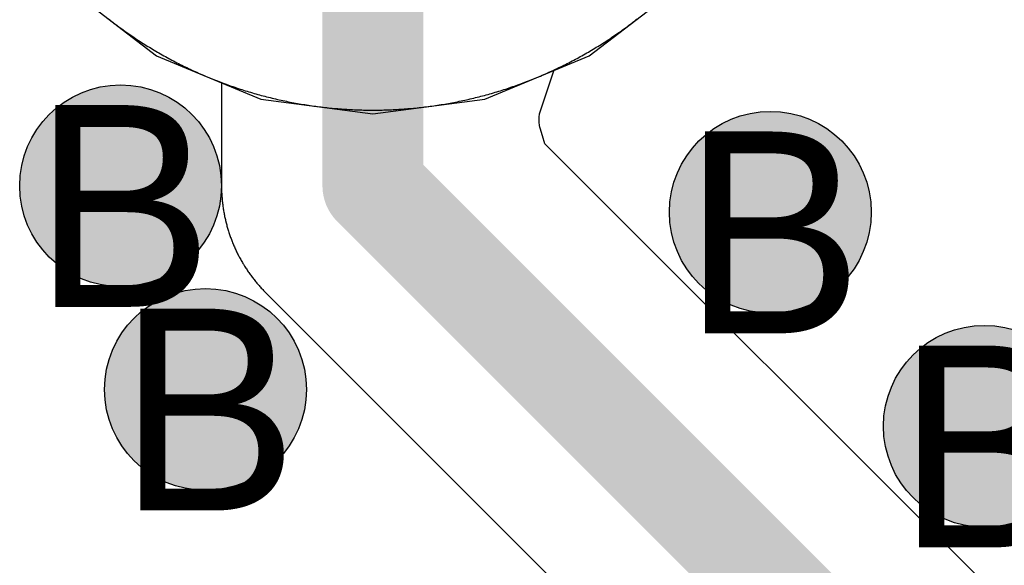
# Model space of a CAD drawing. Header units: millimetres. Extents: x -1.5 to 11.1, y -3 to 5.
# Tile 203 of 256: x 0.815 to 0.9126, y 2.8124 to 2.8665. Entities that reach past the tile are written whole.
import ezdxf

# ---------------------------------------------------------------- set-up
doc = ezdxf.new("R2010")
doc.units = ezdxf.units.MM
doc.header["$MEASUREMENT"] = 0
for name, color, linetype, true_color in [('BottomLayer', 5, 'Continuous', 0x0000ff), ('DrillDrawing', 1, 'Continuous', 0xff0000), ('Metal_2', 7, 'Continuous', 0x7f0000), ('Metal_3', 7, 'Continuous', 0x3f7f00), ('TopLayer', 1, 'Continuous', 0xff0000)]:
    doc.layers.add(name, color=color, linetype=linetype, true_color=true_color)
doc.styles.add('textstyle567', font='txt')
doc.styles.add('textstyle596', font='txt')
doc.styles.add('textstyle597', font='txt')
doc.styles.add('textstyle614', font='txt')

msp = doc.modelspace()

# ---------------------------------------------------------------- hatches: boundary and pattern name
at = {"layer": 'BottomLayer', "true_color": 0x0000ff}
h = msp.add_hatch(color=5, dxfattribs=at)
edge = h.paths.add_edge_path(flags=0)
edge.add_arc((0.825, 2.85), 0.01, 0, 360)
h = msp.add_hatch(color=5, dxfattribs=at)
edge = h.paths.add_edge_path(flags=0)
edge.add_arc((0.889393, 2.847376), 0.01, 0, 360)
h = msp.add_hatch(color=5, dxfattribs=at)
edge = h.paths.add_edge_path(flags=0)
edge.add_arc((0.833411, 2.82982), 0.01, 0, 360)
h = msp.add_hatch(color=5, dxfattribs=at)
edge = h.paths.add_edge_path(flags=0)
edge.add_arc((0.910606, 2.826163), 0.01, 0, 360)
at = {"layer": 'Metal_2', "true_color": 0x7f0000}
h = msp.add_hatch(color=16, dxfattribs=at)
edge = h.paths.add_edge_path(flags=0)
edge.add_arc((0.825, 2.85), 0.01, 0, 360)
h = msp.add_hatch(color=16, dxfattribs=at)
edge = h.paths.add_edge_path(flags=0)
edge.add_arc((0.889393, 2.847376), 0.01, 0, 360)
h = msp.add_hatch(color=16, dxfattribs=at)
edge = h.paths.add_edge_path(flags=0)
edge.add_arc((0.833411, 2.82982), 0.01, 0, 360)
h = msp.add_hatch(color=16, dxfattribs=at)
edge = h.paths.add_edge_path(flags=0)
edge.add_arc((0.910606, 2.826163), 0.01, 0, 360)
at = {"layer": 'Metal_3', "true_color": 0x3f7f00}
h = msp.add_hatch(color=76, dxfattribs=at)
edge = h.paths.add_edge_path(flags=0)
edge.add_arc((0.825, 2.85), 0.01, 0, 360)
h = msp.add_hatch(color=76, dxfattribs=at)
edge = h.paths.add_edge_path(flags=0)
edge.add_arc((0.889393, 2.847376), 0.01, 0, 360)
h = msp.add_hatch(color=76, dxfattribs=at)
edge = h.paths.add_edge_path(flags=0)
edge.add_arc((0.833411, 2.82982), 0.01, 0, 360)
h = msp.add_hatch(color=76, dxfattribs=at)
edge = h.paths.add_edge_path(flags=0)
edge.add_arc((0.910606, 2.826163), 0.01, 0, 360)
at = {"layer": 'TopLayer', "true_color": 0xff0000}
h = msp.add_hatch(color=1, dxfattribs=at)
edge = h.paths.add_edge_path(flags=0)
edge.add_arc((0.825, 2.85), 0.01, 0, 360)
h = msp.add_hatch(color=1, dxfattribs=at)
edge = h.paths.add_edge_path(flags=0)
edge.add_arc((0.889393, 2.847376), 0.01, 0, 360)
h = msp.add_hatch(color=1, dxfattribs=at)
edge = h.paths.add_edge_path(flags=0)
edge.add_arc((0.833411, 2.82982), 0.01, 0, 360)
h = msp.add_hatch(color=1, dxfattribs=at)
edge = h.paths.add_edge_path(flags=0)
edge.add_arc((0.910606, 2.826163), 0.01, 0, 360)

# ---------------------------------------------------------------- linework, layer by layer
at = {"layer": 'BottomLayer'}
for p, q in [((0.819689, 2.869689), (0.828567, 2.862876)), ((0.871433, 2.862876), (0.880311, 2.869689)), ((0.828567, 2.862876), (0.838905, 2.858594)), ((0.861095, 2.858594), (0.871433, 2.862876)), ((0.838905, 2.858594), (0.85, 2.857133)), ((0.85, 2.857133), (0.861095, 2.858594))]:
    msp.add_line(p, q, dxfattribs=at)
at = {"layer": 'BottomLayer', "color": 5, "true_color": 0x0000ff}
for centre in [(0.825, 2.85), (0.889393, 2.847376), (0.833411, 2.82982), (0.910606, 2.826163)]:
    msp.add_circle(centre, 0.01, dxfattribs=at)
at = {"layer": 'Metal_2'}
for p, q in [((0.823789, 2.866545), (0.823934, 2.866432)), ((0.823934, 2.866432), (0.824079, 2.86632)), ((0.824079, 2.86632), (0.824225, 2.866208)), ((0.824225, 2.866208), (0.824371, 2.866097)), ((0.824371, 2.866097), (0.824517, 2.865987)), ((0.875483, 2.865987), (0.875629, 2.866097)), ((0.875629, 2.866097), (0.875775, 2.866208)), ((0.875775, 2.866208), (0.875921, 2.86632)), ((0.875921, 2.86632), (0.876066, 2.866432)), ((0.876066, 2.866432), (0.876211, 2.866545)), ((0.824517, 2.865987), (0.824664, 2.865877)), ((0.824664, 2.865877), (0.824812, 2.865768)), ((0.824812, 2.865768), (0.82496, 2.86566)), ((0.82496, 2.86566), (0.825108, 2.865552)), ((0.825108, 2.865552), (0.825257, 2.865445)), ((0.825257, 2.865445), (0.825406, 2.865339)), ((0.825406, 2.865339), (0.825556, 2.865233)), ((0.825556, 2.865233), (0.825707, 2.865128)), ((0.825707, 2.865128), (0.825857, 2.865023)), ((0.874143, 2.865023), (0.874293, 2.865128)), ((0.874293, 2.865128), (0.874444, 2.865233)), ((0.874444, 2.865233), (0.874594, 2.865339)), ((0.874594, 2.865339), (0.874743, 2.865445)), ((0.874743, 2.865445), (0.874892, 2.865552)), ((0.874892, 2.865552), (0.87504, 2.86566)), ((0.87504, 2.86566), (0.875188, 2.865768)), ((0.875188, 2.865768), (0.875336, 2.865877)), ((0.875336, 2.865877), (0.875483, 2.865987)), ((0.825857, 2.865023), (0.826008, 2.864919)), ((0.826008, 2.864919), (0.82616, 2.864816)), ((0.82616, 2.864816), (0.826312, 2.864714)), ((0.826312, 2.864714), (0.826465, 2.864612)), ((0.826465, 2.864612), (0.826617, 2.86451)), ((0.826617, 2.86451), (0.826771, 2.86441)), ((0.826771, 2.86441), (0.826925, 2.86431)), ((0.826925, 2.86431), (0.827079, 2.864211)), ((0.827079, 2.864211), (0.827233, 2.864112)), ((0.872767, 2.864112), (0.872921, 2.864211)), ((0.872921, 2.864211), (0.873075, 2.86431)), ((0.873075, 2.86431), (0.873229, 2.86441)), ((0.873229, 2.86441), (0.873383, 2.86451)), ((0.873383, 2.86451), (0.873536, 2.864612)), ((0.873536, 2.864612), (0.873688, 2.864714)), ((0.873688, 2.864714), (0.87384, 2.864816)), ((0.87384, 2.864816), (0.873992, 2.864919)), ((0.873992, 2.864919), (0.874143, 2.865023)), ((0.827233, 2.864112), (0.827389, 2.864014)), ((0.827389, 2.864014), (0.827544, 2.863917)), ((0.827544, 2.863917), (0.8277, 2.86382)), ((0.8277, 2.86382), (0.827856, 2.863724)), ((0.827856, 2.863724), (0.828013, 2.863629)), ((0.828013, 2.863629), (0.82817, 2.863535)), ((0.82817, 2.863535), (0.828328, 2.863441)), ((0.828328, 2.863441), (0.828486, 2.863348)), ((0.828486, 2.863348), (0.828644, 2.863255)), ((0.828644, 2.863255), (0.828803, 2.863163)), ((0.828803, 2.863163), (0.828962, 2.863072)), ((0.871038, 2.863072), (0.871197, 2.863163)), ((0.871197, 2.863163), (0.871356, 2.863255)), ((0.871356, 2.863255), (0.871514, 2.863348)), ((0.871514, 2.863348), (0.871672, 2.863441)), ((0.871672, 2.863441), (0.87183, 2.863535)), ((0.87183, 2.863535), (0.871987, 2.863629)), ((0.871987, 2.863629), (0.872144, 2.863724)), ((0.872144, 2.863724), (0.8723, 2.86382)), ((0.8723, 2.86382), (0.872456, 2.863917)), ((0.872456, 2.863917), (0.872611, 2.864014)), ((0.872611, 2.864014), (0.872767, 2.864112)), ((0.828962, 2.863072), (0.829122, 2.862982)), ((0.829122, 2.862982), (0.829282, 2.862892)), ((0.829282, 2.862892), (0.829442, 2.862803)), ((0.829442, 2.862803), (0.829603, 2.862715)), ((0.829603, 2.862715), (0.829764, 2.862627)), ((0.829764, 2.862627), (0.829925, 2.86254)), ((0.829925, 2.86254), (0.830087, 2.862454)), ((0.830087, 2.862454), (0.830249, 2.862368)), ((0.830249, 2.862368), (0.830412, 2.862283)), ((0.830412, 2.862283), (0.830575, 2.862199)), ((0.830575, 2.862199), (0.830738, 2.862115)), ((0.869262, 2.862115), (0.869425, 2.862199)), ((0.869425, 2.862199), (0.869588, 2.862283)), ((0.869588, 2.862283), (0.869751, 2.862368)), ((0.869751, 2.862368), (0.869913, 2.862454)), ((0.869913, 2.862454), (0.870075, 2.86254)), ((0.870075, 2.86254), (0.870236, 2.862627)), ((0.870236, 2.862627), (0.870397, 2.862715)), ((0.870397, 2.862715), (0.870558, 2.862803)), ((0.870558, 2.862803), (0.870718, 2.862892)), ((0.870718, 2.862892), (0.870878, 2.862982)), ((0.870878, 2.862982), (0.871038, 2.863072)), ((0.830738, 2.862115), (0.830902, 2.862033)), ((0.830902, 2.862033), (0.831066, 2.861951)), ((0.831066, 2.861951), (0.83123, 2.861869)), ((0.83123, 2.861869), (0.831395, 2.861789)), ((0.831395, 2.861789), (0.83156, 2.861709)), ((0.83156, 2.861709), (0.831725, 2.861629)), ((0.831725, 2.861629), (0.831891, 2.861551)), ((0.831891, 2.861551), (0.832057, 2.861473)), ((0.832057, 2.861473), (0.832224, 2.861396)), ((0.832224, 2.861396), (0.83239, 2.86132)), ((0.83239, 2.86132), (0.832557, 2.861244)), ((0.832557, 2.861244), (0.832725, 2.861169)), ((0.867275, 2.861169), (0.867443, 2.861244)), ((0.867443, 2.861244), (0.86761, 2.86132)), ((0.86761, 2.86132), (0.867776, 2.861396)), ((0.867776, 2.861396), (0.867943, 2.861473)), ((0.867943, 2.861473), (0.868109, 2.861551)), ((0.868109, 2.861551), (0.868275, 2.861629)), ((0.868275, 2.861629), (0.86844, 2.861709)), ((0.86844, 2.861709), (0.868605, 2.861789)), ((0.868605, 2.861789), (0.86877, 2.861869)), ((0.86877, 2.861869), (0.868934, 2.861951)), ((0.868934, 2.861951), (0.869098, 2.862033)), ((0.869098, 2.862033), (0.869262, 2.862115)), ((0.832725, 2.861169), (0.832893, 2.861095)), ((0.832893, 2.861095), (0.833061, 2.861022)), ((0.833061, 2.861022), (0.833229, 2.860949)), ((0.833229, 2.860949), (0.833398, 2.860877)), ((0.833398, 2.860877), (0.833567, 2.860806)), ((0.833567, 2.860806), (0.833736, 2.860735)), ((0.833736, 2.860735), (0.833905, 2.860665)), ((0.833905, 2.860665), (0.834075, 2.860596)), ((0.834075, 2.860596), (0.834246, 2.860528)), ((0.834246, 2.860528), (0.834416, 2.86046)), ((0.834416, 2.86046), (0.834587, 2.860393)), ((0.834587, 2.860393), (0.834758, 2.860327)), ((0.834758, 2.860327), (0.834929, 2.860262)), ((0.834929, 2.860262), (0.835101, 2.860197)), ((0.864899, 2.860197), (0.865071, 2.860262)), ((0.865071, 2.860262), (0.865242, 2.860327)), ((0.865242, 2.860327), (0.865413, 2.860393)), ((0.865413, 2.860393), (0.865584, 2.86046)), ((0.865584, 2.86046), (0.865754, 2.860528)), ((0.865754, 2.860528), (0.865925, 2.860596)), ((0.865925, 2.860596), (0.866094, 2.860665)), ((0.866094, 2.860665), (0.866264, 2.860735)), ((0.866264, 2.860735), (0.866433, 2.860806)), ((0.866433, 2.860806), (0.866602, 2.860877)), ((0.866602, 2.860877), (0.866771, 2.860949)), ((0.866771, 2.860949), (0.866939, 2.861022)), ((0.866939, 2.861022), (0.867107, 2.861095)), ((0.867107, 2.861095), (0.867275, 2.861169)), ((0.835101, 2.860197), (0.835273, 2.860133)), ((0.835273, 2.860133), (0.835445, 2.86007)), ((0.835445, 2.86007), (0.835617, 2.860008)), ((0.835617, 2.860008), (0.83579, 2.859946)), ((0.83579, 2.859946), (0.835963, 2.859885)), ((0.835963, 2.859885), (0.836136, 2.859825)), ((0.836136, 2.859825), (0.83631, 2.859765)), ((0.83631, 2.859765), (0.836484, 2.859707)), ((0.836484, 2.859707), (0.836658, 2.859649)), ((0.836658, 2.859649), (0.836832, 2.859591)), ((0.836832, 2.859591), (0.837006, 2.859535)), ((0.837006, 2.859535), (0.837181, 2.859479)), ((0.837181, 2.859479), (0.837356, 2.859424)), ((0.837356, 2.859424), (0.837531, 2.85937)), ((0.837531, 2.85937), (0.837707, 2.859317)), ((0.837707, 2.859317), (0.837882, 2.859264)), ((0.837882, 2.859264), (0.838058, 2.859212)), ((0.861942, 2.859212), (0.862118, 2.859264)), ((0.862118, 2.859264), (0.862293, 2.859317)), ((0.862293, 2.859317), (0.862469, 2.85937)), ((0.862469, 2.85937), (0.862644, 2.859424)), ((0.862644, 2.859424), (0.862819, 2.859479)), ((0.862819, 2.859479), (0.862994, 2.859535)), ((0.862994, 2.859535), (0.863168, 2.859591)), ((0.863168, 2.859591), (0.863342, 2.859649)), ((0.863342, 2.859649), (0.863516, 2.859707)), ((0.863516, 2.859707), (0.86369, 2.859765)), ((0.86369, 2.859765), (0.863864, 2.859825)), ((0.863864, 2.859825), (0.864037, 2.859885)), ((0.864037, 2.859885), (0.86421, 2.859946)), ((0.86421, 2.859946), (0.864383, 2.860008)), ((0.864383, 2.860008), (0.864555, 2.86007)), ((0.864555, 2.86007), (0.864727, 2.860133)), ((0.864727, 2.860133), (0.864899, 2.860197)), ((0.838058, 2.859212), (0.838234, 2.859161)), ((0.838234, 2.859161), (0.838411, 2.85911)), ((0.838411, 2.85911), (0.838587, 2.859061)), ((0.838587, 2.859061), (0.838764, 2.859012)), ((0.838764, 2.859012), (0.838941, 2.858964)), ((0.838941, 2.858964), (0.839118, 2.858917)), ((0.839118, 2.858917), (0.839296, 2.85887)), ((0.839296, 2.85887), (0.839473, 2.858824)), ((0.839473, 2.858824), (0.839651, 2.858779)), ((0.839651, 2.858779), (0.839829, 2.858735)), ((0.839829, 2.858735), (0.840007, 2.858691)), ((0.840007, 2.858691), (0.840186, 2.858649)), ((0.840186, 2.858649), (0.840364, 2.858607)), ((0.840364, 2.858607), (0.840543, 2.858566)), ((0.840543, 2.858566), (0.840722, 2.858525)), ((0.840722, 2.858525), (0.840901, 2.858485)), ((0.840901, 2.858485), (0.84108, 2.858446)), ((0.84108, 2.858446), (0.841259, 2.858408)), ((0.841259, 2.858408), (0.841439, 2.858371)), ((0.841439, 2.858371), (0.841619, 2.858334)), ((0.841619, 2.858334), (0.841799, 2.858299)), ((0.841799, 2.858299), (0.841979, 2.858264)), ((0.841979, 2.858264), (0.842159, 2.85823)), ((0.857841, 2.85823), (0.858021, 2.858264)), ((0.858021, 2.858264), (0.858201, 2.858299)), ((0.858201, 2.858299), (0.858381, 2.858334)), ((0.858381, 2.858334), (0.858561, 2.858371)), ((0.858561, 2.858371), (0.858741, 2.858408)), ((0.858741, 2.858408), (0.85892, 2.858446)), ((0.85892, 2.858446), (0.859099, 2.858485)), ((0.859099, 2.858485), (0.859278, 2.858525)), ((0.859278, 2.858525), (0.859457, 2.858566)), ((0.859457, 2.858566), (0.859636, 2.858607)), ((0.859636, 2.858607), (0.859814, 2.858649)), ((0.859814, 2.858649), (0.859993, 2.858691)), ((0.859993, 2.858691), (0.860171, 2.858735)), ((0.860171, 2.858735), (0.860349, 2.858779)), ((0.860349, 2.858779), (0.860527, 2.858824)), ((0.860527, 2.858824), (0.860704, 2.85887)), ((0.860704, 2.85887), (0.860882, 2.858917)), ((0.860882, 2.858917), (0.861059, 2.858964)), ((0.861059, 2.858964), (0.861236, 2.859012)), ((0.861236, 2.859012), (0.861413, 2.859061)), ((0.861413, 2.859061), (0.861589, 2.85911)), ((0.861589, 2.85911), (0.861765, 2.859161)), ((0.861765, 2.859161), (0.861942, 2.859212)), ((0.842159, 2.85823), (0.842339, 2.858196)), ((0.842339, 2.858196), (0.84252, 2.858163)), ((0.84252, 2.858163), (0.8427, 2.858131)), ((0.8427, 2.858131), (0.842881, 2.8581)), ((0.842881, 2.8581), (0.843062, 2.85807)), ((0.843062, 2.85807), (0.843243, 2.85804)), ((0.843243, 2.85804), (0.843424, 2.858012)), ((0.843424, 2.858012), (0.843605, 2.857984)), ((0.843605, 2.857984), (0.843787, 2.857956)), ((0.843787, 2.857956), (0.843968, 2.85793)), ((0.843968, 2.85793), (0.84415, 2.857905)), ((0.84415, 2.857905), (0.844331, 2.85788)), ((0.844331, 2.85788), (0.844513, 2.857856)), ((0.844513, 2.857856), (0.844695, 2.857832)), ((0.844695, 2.857832), (0.844877, 2.85781)), ((0.844877, 2.85781), (0.845059, 2.857788)), ((0.845059, 2.857788), (0.845241, 2.857767)), ((0.845241, 2.857767), (0.845424, 2.857747)), ((0.845424, 2.857747), (0.845606, 2.857728)), ((0.845606, 2.857728), (0.845789, 2.857709)), ((0.845789, 2.857709), (0.845971, 2.857691)), ((0.845971, 2.857691), (0.846154, 2.857674)), ((0.846154, 2.857674), (0.846337, 2.857658)), ((0.846337, 2.857658), (0.846519, 2.857643)), ((0.846519, 2.857643), (0.846702, 2.857628)), ((0.846702, 2.857628), (0.846885, 2.857614)), ((0.846885, 2.857614), (0.847068, 2.857601)), ((0.847068, 2.857601), (0.847251, 2.857589)), ((0.847251, 2.857589), (0.847434, 2.857577)), ((0.847434, 2.857577), (0.847617, 2.857567)), ((0.847617, 2.857567), (0.8478, 2.857557)), ((0.8478, 2.857557), (0.847983, 2.857548)), ((0.847983, 2.857548), (0.848167, 2.85754)), ((0.848167, 2.85754), (0.84835, 2.857532)), ((0.84835, 2.857532), (0.848533, 2.857525)), ((0.848533, 2.857525), (0.848716, 2.857519)), ((0.848716, 2.857519), (0.8489, 2.857514)), ((0.8489, 2.857514), (0.849083, 2.85751)), ((0.849083, 2.85751), (0.849266, 2.857506)), ((0.849266, 2.857506), (0.84945, 2.857503)), ((0.84945, 2.857503), (0.849633, 2.857502)), ((0.849633, 2.857502), (0.849817, 2.8575)), ((0.849817, 2.8575), (0.85, 2.8575)), ((0.85, 2.8575), (0.850183, 2.8575)), ((0.850183, 2.8575), (0.850367, 2.857502)), ((0.850367, 2.857502), (0.85055, 2.857503)), ((0.85055, 2.857503), (0.850734, 2.857506)), ((0.850734, 2.857506), (0.850917, 2.85751)), ((0.850917, 2.85751), (0.8511, 2.857514)), ((0.8511, 2.857514), (0.851284, 2.857519)), ((0.851284, 2.857519), (0.851467, 2.857525)), ((0.851467, 2.857525), (0.85165, 2.857532)), ((0.85165, 2.857532), (0.851834, 2.85754)), ((0.851834, 2.85754), (0.852017, 2.857548)), ((0.852017, 2.857548), (0.8522, 2.857557)), ((0.8522, 2.857557), (0.852383, 2.857567)), ((0.852383, 2.857567), (0.852566, 2.857577)), ((0.852566, 2.857577), (0.852749, 2.857589)), ((0.852749, 2.857589), (0.852932, 2.857601)), ((0.852932, 2.857601), (0.853115, 2.857614)), ((0.853115, 2.857614), (0.853298, 2.857628)), ((0.853298, 2.857628), (0.853481, 2.857643)), ((0.853481, 2.857643), (0.853664, 2.857658)), ((0.853664, 2.857658), (0.853846, 2.857674)), ((0.853846, 2.857674), (0.854029, 2.857691)), ((0.854029, 2.857691), (0.854211, 2.857709)), ((0.854211, 2.857709), (0.854394, 2.857728)), ((0.854394, 2.857728), (0.854576, 2.857747)), ((0.854576, 2.857747), (0.854758, 2.857767)), ((0.854758, 2.857767), (0.854941, 2.857788)), ((0.854941, 2.857788), (0.855123, 2.85781)), ((0.855123, 2.85781), (0.855305, 2.857832)), ((0.855305, 2.857832), (0.855487, 2.857856)), ((0.855487, 2.857856), (0.855669, 2.85788)), ((0.855669, 2.85788), (0.85585, 2.857905)), ((0.85585, 2.857905), (0.856032, 2.85793)), ((0.856032, 2.85793), (0.856213, 2.857956)), ((0.856213, 2.857956), (0.856395, 2.857984)), ((0.856395, 2.857984), (0.856576, 2.858012)), ((0.856576, 2.858012), (0.856757, 2.85804)), ((0.856757, 2.85804), (0.856938, 2.85807)), ((0.856938, 2.85807), (0.857119, 2.8581)), ((0.857119, 2.8581), (0.8573, 2.858131)), ((0.8573, 2.858131), (0.85748, 2.858163)), ((0.85748, 2.858163), (0.857661, 2.858196)), ((0.857661, 2.858196), (0.857841, 2.85823))]:
    msp.add_line(p, q, dxfattribs=at)
at = {"layer": 'Metal_2', "color": 16, "true_color": 0x7f0000}
for centre in [(0.825, 2.85), (0.889393, 2.847376), (0.833411, 2.82982), (0.910606, 2.826163)]:
    msp.add_circle(centre, 0.01, dxfattribs=at)
at = {"layer": 'Metal_3'}
for p, q in [((0.823789, 2.866545), (0.823934, 2.866432)), ((0.823934, 2.866432), (0.824079, 2.86632)), ((0.824079, 2.86632), (0.824225, 2.866208)), ((0.824225, 2.866208), (0.824371, 2.866097)), ((0.824371, 2.866097), (0.824517, 2.865987)), ((0.875483, 2.865987), (0.875629, 2.866097)), ((0.875629, 2.866097), (0.875775, 2.866208)), ((0.875775, 2.866208), (0.875921, 2.86632)), ((0.875921, 2.86632), (0.876066, 2.866432)), ((0.876066, 2.866432), (0.876211, 2.866545)), ((0.824517, 2.865987), (0.824664, 2.865877)), ((0.824664, 2.865877), (0.824812, 2.865768)), ((0.824812, 2.865768), (0.82496, 2.86566)), ((0.82496, 2.86566), (0.825108, 2.865552)), ((0.825108, 2.865552), (0.825257, 2.865445)), ((0.825257, 2.865445), (0.825406, 2.865339)), ((0.825406, 2.865339), (0.825556, 2.865233)), ((0.825556, 2.865233), (0.825707, 2.865128)), ((0.825707, 2.865128), (0.825857, 2.865023)), ((0.874143, 2.865023), (0.874293, 2.865128)), ((0.874293, 2.865128), (0.874444, 2.865233)), ((0.874444, 2.865233), (0.874594, 2.865339)), ((0.874594, 2.865339), (0.874743, 2.865445)), ((0.874743, 2.865445), (0.874892, 2.865552)), ((0.874892, 2.865552), (0.87504, 2.86566)), ((0.87504, 2.86566), (0.875188, 2.865768)), ((0.875188, 2.865768), (0.875336, 2.865877)), ((0.875336, 2.865877), (0.875483, 2.865987)), ((0.825857, 2.865023), (0.826008, 2.864919)), ((0.826008, 2.864919), (0.82616, 2.864816)), ((0.82616, 2.864816), (0.826312, 2.864714)), ((0.826312, 2.864714), (0.826465, 2.864612)), ((0.826465, 2.864612), (0.826617, 2.86451)), ((0.826617, 2.86451), (0.826771, 2.86441)), ((0.826771, 2.86441), (0.826925, 2.86431)), ((0.826925, 2.86431), (0.827079, 2.864211)), ((0.827079, 2.864211), (0.827233, 2.864112)), ((0.872767, 2.864112), (0.872921, 2.864211)), ((0.872921, 2.864211), (0.873075, 2.86431)), ((0.873075, 2.86431), (0.873229, 2.86441)), ((0.873229, 2.86441), (0.873383, 2.86451)), ((0.873383, 2.86451), (0.873536, 2.864612)), ((0.873536, 2.864612), (0.873688, 2.864714)), ((0.873688, 2.864714), (0.87384, 2.864816)), ((0.87384, 2.864816), (0.873992, 2.864919)), ((0.873992, 2.864919), (0.874143, 2.865023)), ((0.827233, 2.864112), (0.827389, 2.864014)), ((0.827389, 2.864014), (0.827544, 2.863917)), ((0.827544, 2.863917), (0.8277, 2.86382)), ((0.8277, 2.86382), (0.827856, 2.863724)), ((0.827856, 2.863724), (0.828013, 2.863629)), ((0.828013, 2.863629), (0.82817, 2.863535)), ((0.82817, 2.863535), (0.828328, 2.863441)), ((0.828328, 2.863441), (0.828486, 2.863348)), ((0.828486, 2.863348), (0.828644, 2.863255)), ((0.828644, 2.863255), (0.828803, 2.863163)), ((0.828803, 2.863163), (0.828962, 2.863072)), ((0.871038, 2.863072), (0.871197, 2.863163)), ((0.871197, 2.863163), (0.871356, 2.863255)), ((0.871356, 2.863255), (0.871514, 2.863348)), ((0.871514, 2.863348), (0.871672, 2.863441)), ((0.871672, 2.863441), (0.87183, 2.863535)), ((0.87183, 2.863535), (0.871987, 2.863629)), ((0.871987, 2.863629), (0.872144, 2.863724)), ((0.872144, 2.863724), (0.8723, 2.86382)), ((0.8723, 2.86382), (0.872456, 2.863917)), ((0.872456, 2.863917), (0.872611, 2.864014)), ((0.872611, 2.864014), (0.872767, 2.864112)), ((0.828962, 2.863072), (0.829122, 2.862982)), ((0.829122, 2.862982), (0.829282, 2.862892)), ((0.829282, 2.862892), (0.829442, 2.862803)), ((0.829442, 2.862803), (0.829603, 2.862715)), ((0.829603, 2.862715), (0.829764, 2.862627)), ((0.829764, 2.862627), (0.829925, 2.86254)), ((0.829925, 2.86254), (0.830087, 2.862454)), ((0.830087, 2.862454), (0.830249, 2.862368)), ((0.830249, 2.862368), (0.830412, 2.862283)), ((0.830412, 2.862283), (0.830575, 2.862199)), ((0.830575, 2.862199), (0.830738, 2.862115)), ((0.869262, 2.862115), (0.869425, 2.862199)), ((0.869425, 2.862199), (0.869588, 2.862283)), ((0.869588, 2.862283), (0.869751, 2.862368)), ((0.869751, 2.862368), (0.869913, 2.862454)), ((0.869913, 2.862454), (0.870075, 2.86254)), ((0.870075, 2.86254), (0.870236, 2.862627)), ((0.870236, 2.862627), (0.870397, 2.862715)), ((0.870397, 2.862715), (0.870558, 2.862803)), ((0.870558, 2.862803), (0.870718, 2.862892)), ((0.870718, 2.862892), (0.870878, 2.862982)), ((0.870878, 2.862982), (0.871038, 2.863072)), ((0.830738, 2.862115), (0.830902, 2.862033)), ((0.830902, 2.862033), (0.831066, 2.861951)), ((0.831066, 2.861951), (0.83123, 2.861869)), ((0.83123, 2.861869), (0.831395, 2.861789)), ((0.831395, 2.861789), (0.83156, 2.861709)), ((0.83156, 2.861709), (0.831725, 2.861629)), ((0.831725, 2.861629), (0.831891, 2.861551)), ((0.831891, 2.861551), (0.832057, 2.861473)), ((0.832057, 2.861473), (0.832224, 2.861396)), ((0.832224, 2.861396), (0.83239, 2.86132)), ((0.83239, 2.86132), (0.832557, 2.861244)), ((0.832557, 2.861244), (0.832725, 2.861169)), ((0.867275, 2.861169), (0.867443, 2.861244)), ((0.867443, 2.861244), (0.86761, 2.86132)), ((0.86761, 2.86132), (0.867776, 2.861396)), ((0.867776, 2.861396), (0.867943, 2.861473)), ((0.867943, 2.861473), (0.868109, 2.861551)), ((0.868109, 2.861551), (0.868275, 2.861629)), ((0.868275, 2.861629), (0.86844, 2.861709)), ((0.86844, 2.861709), (0.868605, 2.861789)), ((0.868605, 2.861789), (0.86877, 2.861869)), ((0.86877, 2.861869), (0.868934, 2.861951)), ((0.868934, 2.861951), (0.869098, 2.862033)), ((0.869098, 2.862033), (0.869262, 2.862115)), ((0.832725, 2.861169), (0.832893, 2.861095)), ((0.832893, 2.861095), (0.833061, 2.861022)), ((0.833061, 2.861022), (0.833229, 2.860949)), ((0.833229, 2.860949), (0.833398, 2.860877)), ((0.833398, 2.860877), (0.833567, 2.860806)), ((0.833567, 2.860806), (0.833736, 2.860735)), ((0.833736, 2.860735), (0.833905, 2.860665)), ((0.833905, 2.860665), (0.834075, 2.860596)), ((0.834075, 2.860596), (0.834246, 2.860528)), ((0.834246, 2.860528), (0.834416, 2.86046)), ((0.834416, 2.86046), (0.834587, 2.860393)), ((0.834587, 2.860393), (0.834758, 2.860327)), ((0.834758, 2.860327), (0.834929, 2.860262)), ((0.834929, 2.860262), (0.835101, 2.860197)), ((0.864899, 2.860197), (0.865071, 2.860262)), ((0.865071, 2.860262), (0.865242, 2.860327)), ((0.865242, 2.860327), (0.865413, 2.860393)), ((0.865413, 2.860393), (0.865584, 2.86046)), ((0.865584, 2.86046), (0.865754, 2.860528)), ((0.865754, 2.860528), (0.865925, 2.860596)), ((0.865925, 2.860596), (0.866094, 2.860665)), ((0.866094, 2.860665), (0.866264, 2.860735)), ((0.866264, 2.860735), (0.866433, 2.860806)), ((0.866433, 2.860806), (0.866602, 2.860877)), ((0.866602, 2.860877), (0.866771, 2.860949)), ((0.866771, 2.860949), (0.866939, 2.861022)), ((0.866939, 2.861022), (0.867107, 2.861095)), ((0.867107, 2.861095), (0.867275, 2.861169)), ((0.835101, 2.860197), (0.835273, 2.860133)), ((0.835273, 2.860133), (0.835445, 2.86007)), ((0.835445, 2.86007), (0.835617, 2.860008)), ((0.835617, 2.860008), (0.83579, 2.859946)), ((0.83579, 2.859946), (0.835963, 2.859885)), ((0.835963, 2.859885), (0.836136, 2.859825)), ((0.836136, 2.859825), (0.83631, 2.859765)), ((0.83631, 2.859765), (0.836484, 2.859707)), ((0.836484, 2.859707), (0.836658, 2.859649)), ((0.836658, 2.859649), (0.836832, 2.859591)), ((0.836832, 2.859591), (0.837006, 2.859535)), ((0.837006, 2.859535), (0.837181, 2.859479)), ((0.837181, 2.859479), (0.837356, 2.859424)), ((0.837356, 2.859424), (0.837531, 2.85937)), ((0.837531, 2.85937), (0.837707, 2.859317)), ((0.837707, 2.859317), (0.837882, 2.859264)), ((0.837882, 2.859264), (0.838058, 2.859212)), ((0.861942, 2.859212), (0.862118, 2.859264)), ((0.862118, 2.859264), (0.862293, 2.859317)), ((0.862293, 2.859317), (0.862469, 2.85937)), ((0.862469, 2.85937), (0.862644, 2.859424)), ((0.862644, 2.859424), (0.862819, 2.859479)), ((0.862819, 2.859479), (0.862994, 2.859535)), ((0.862994, 2.859535), (0.863168, 2.859591)), ((0.863168, 2.859591), (0.863342, 2.859649)), ((0.863342, 2.859649), (0.863516, 2.859707)), ((0.863516, 2.859707), (0.86369, 2.859765)), ((0.86369, 2.859765), (0.863864, 2.859825)), ((0.863864, 2.859825), (0.864037, 2.859885)), ((0.864037, 2.859885), (0.86421, 2.859946)), ((0.86421, 2.859946), (0.864383, 2.860008)), ((0.864383, 2.860008), (0.864555, 2.86007)), ((0.864555, 2.86007), (0.864727, 2.860133)), ((0.864727, 2.860133), (0.864899, 2.860197)), ((0.838058, 2.859212), (0.838234, 2.859161)), ((0.838234, 2.859161), (0.838411, 2.85911)), ((0.838411, 2.85911), (0.838587, 2.859061)), ((0.838587, 2.859061), (0.838764, 2.859012)), ((0.838764, 2.859012), (0.838941, 2.858964)), ((0.838941, 2.858964), (0.839118, 2.858917)), ((0.839118, 2.858917), (0.839296, 2.85887)), ((0.839296, 2.85887), (0.839473, 2.858824)), ((0.839473, 2.858824), (0.839651, 2.858779)), ((0.839651, 2.858779), (0.839829, 2.858735)), ((0.839829, 2.858735), (0.840007, 2.858691)), ((0.840007, 2.858691), (0.840186, 2.858649)), ((0.840186, 2.858649), (0.840364, 2.858607)), ((0.840364, 2.858607), (0.840543, 2.858566)), ((0.840543, 2.858566), (0.840722, 2.858525)), ((0.840722, 2.858525), (0.840901, 2.858485)), ((0.840901, 2.858485), (0.84108, 2.858446)), ((0.84108, 2.858446), (0.841259, 2.858408)), ((0.841259, 2.858408), (0.841439, 2.858371)), ((0.841439, 2.858371), (0.841619, 2.858334)), ((0.841619, 2.858334), (0.841799, 2.858299)), ((0.841799, 2.858299), (0.841979, 2.858264)), ((0.841979, 2.858264), (0.842159, 2.85823)), ((0.857841, 2.85823), (0.858021, 2.858264)), ((0.858021, 2.858264), (0.858201, 2.858299)), ((0.858201, 2.858299), (0.858381, 2.858334)), ((0.858381, 2.858334), (0.858561, 2.858371)), ((0.858561, 2.858371), (0.858741, 2.858408)), ((0.858741, 2.858408), (0.85892, 2.858446)), ((0.85892, 2.858446), (0.859099, 2.858485)), ((0.859099, 2.858485), (0.859278, 2.858525)), ((0.859278, 2.858525), (0.859457, 2.858566)), ((0.859457, 2.858566), (0.859636, 2.858607)), ((0.859636, 2.858607), (0.859814, 2.858649)), ((0.859814, 2.858649), (0.859993, 2.858691)), ((0.859993, 2.858691), (0.860171, 2.858735)), ((0.860171, 2.858735), (0.860349, 2.858779)), ((0.860349, 2.858779), (0.860527, 2.858824)), ((0.860527, 2.858824), (0.860704, 2.85887)), ((0.860704, 2.85887), (0.860882, 2.858917)), ((0.860882, 2.858917), (0.861059, 2.858964)), ((0.861059, 2.858964), (0.861236, 2.859012)), ((0.861236, 2.859012), (0.861413, 2.859061)), ((0.861413, 2.859061), (0.861589, 2.85911)), ((0.861589, 2.85911), (0.861765, 2.859161)), ((0.861765, 2.859161), (0.861942, 2.859212)), ((0.842159, 2.85823), (0.842339, 2.858196)), ((0.842339, 2.858196), (0.84252, 2.858163)), ((0.84252, 2.858163), (0.8427, 2.858131)), ((0.8427, 2.858131), (0.842881, 2.8581)), ((0.842881, 2.8581), (0.843062, 2.85807)), ((0.843062, 2.85807), (0.843243, 2.85804)), ((0.843243, 2.85804), (0.843424, 2.858012)), ((0.843424, 2.858012), (0.843605, 2.857984)), ((0.843605, 2.857984), (0.843787, 2.857956)), ((0.843787, 2.857956), (0.843968, 2.85793)), ((0.843968, 2.85793), (0.84415, 2.857905)), ((0.84415, 2.857905), (0.844331, 2.85788)), ((0.844331, 2.85788), (0.844513, 2.857856)), ((0.844513, 2.857856), (0.844695, 2.857832)), ((0.844695, 2.857832), (0.844877, 2.85781)), ((0.844877, 2.85781), (0.845059, 2.857788)), ((0.845059, 2.857788), (0.845241, 2.857767)), ((0.845241, 2.857767), (0.845424, 2.857747)), ((0.845424, 2.857747), (0.845606, 2.857728)), ((0.845606, 2.857728), (0.845789, 2.857709)), ((0.845789, 2.857709), (0.845971, 2.857691)), ((0.845971, 2.857691), (0.846154, 2.857674)), ((0.846154, 2.857674), (0.846337, 2.857658)), ((0.846337, 2.857658), (0.846519, 2.857643)), ((0.846519, 2.857643), (0.846702, 2.857628)), ((0.846702, 2.857628), (0.846885, 2.857614)), ((0.846885, 2.857614), (0.847068, 2.857601)), ((0.847068, 2.857601), (0.847251, 2.857589)), ((0.847251, 2.857589), (0.847434, 2.857577)), ((0.847434, 2.857577), (0.847617, 2.857567)), ((0.847617, 2.857567), (0.8478, 2.857557)), ((0.8478, 2.857557), (0.847983, 2.857548)), ((0.847983, 2.857548), (0.848167, 2.85754)), ((0.848167, 2.85754), (0.84835, 2.857532)), ((0.84835, 2.857532), (0.848533, 2.857525)), ((0.848533, 2.857525), (0.848716, 2.857519)), ((0.848716, 2.857519), (0.8489, 2.857514)), ((0.8489, 2.857514), (0.849083, 2.85751)), ((0.849083, 2.85751), (0.849266, 2.857506)), ((0.849266, 2.857506), (0.84945, 2.857503)), ((0.84945, 2.857503), (0.849633, 2.857502)), ((0.849633, 2.857502), (0.849817, 2.8575)), ((0.849817, 2.8575), (0.85, 2.8575)), ((0.85, 2.8575), (0.850183, 2.8575)), ((0.850183, 2.8575), (0.850367, 2.857502)), ((0.850367, 2.857502), (0.85055, 2.857503)), ((0.85055, 2.857503), (0.850734, 2.857506)), ((0.850734, 2.857506), (0.850917, 2.85751)), ((0.850917, 2.85751), (0.8511, 2.857514)), ((0.8511, 2.857514), (0.851284, 2.857519)), ((0.851284, 2.857519), (0.851467, 2.857525)), ((0.851467, 2.857525), (0.85165, 2.857532)), ((0.85165, 2.857532), (0.851834, 2.85754)), ((0.851834, 2.85754), (0.852017, 2.857548)), ((0.852017, 2.857548), (0.8522, 2.857557)), ((0.8522, 2.857557), (0.852383, 2.857567)), ((0.852383, 2.857567), (0.852566, 2.857577)), ((0.852566, 2.857577), (0.852749, 2.857589)), ((0.852749, 2.857589), (0.852932, 2.857601)), ((0.852932, 2.857601), (0.853115, 2.857614)), ((0.853115, 2.857614), (0.853298, 2.857628)), ((0.853298, 2.857628), (0.853481, 2.857643)), ((0.853481, 2.857643), (0.853664, 2.857658)), ((0.853664, 2.857658), (0.853846, 2.857674)), ((0.853846, 2.857674), (0.854029, 2.857691)), ((0.854029, 2.857691), (0.854211, 2.857709)), ((0.854211, 2.857709), (0.854394, 2.857728)), ((0.854394, 2.857728), (0.854576, 2.857747)), ((0.854576, 2.857747), (0.854758, 2.857767)), ((0.854758, 2.857767), (0.854941, 2.857788)), ((0.854941, 2.857788), (0.855123, 2.85781)), ((0.855123, 2.85781), (0.855305, 2.857832)), ((0.855305, 2.857832), (0.855487, 2.857856)), ((0.855487, 2.857856), (0.855669, 2.85788)), ((0.855669, 2.85788), (0.85585, 2.857905)), ((0.85585, 2.857905), (0.856032, 2.85793)), ((0.856032, 2.85793), (0.856213, 2.857956)), ((0.856213, 2.857956), (0.856395, 2.857984)), ((0.856395, 2.857984), (0.856576, 2.858012)), ((0.856576, 2.858012), (0.856757, 2.85804)), ((0.856757, 2.85804), (0.856938, 2.85807)), ((0.856938, 2.85807), (0.857119, 2.8581)), ((0.857119, 2.8581), (0.8573, 2.858131)), ((0.8573, 2.858131), (0.85748, 2.858163)), ((0.85748, 2.858163), (0.857661, 2.858196)), ((0.857661, 2.858196), (0.857841, 2.85823))]:
    msp.add_line(p, q, dxfattribs=at)
at = {"layer": 'Metal_3', "color": 76, "true_color": 0x3f7f00}
for centre in [(0.825, 2.85), (0.889393, 2.847376), (0.833411, 2.82982), (0.910606, 2.826163)]:
    msp.add_circle(centre, 0.01, dxfattribs=at)
at = {"layer": 'TopLayer'}
for p, q in [((0.823789, 2.866545), (0.823934, 2.866432)), ((0.823934, 2.866432), (0.824079, 2.86632)), ((0.824079, 2.86632), (0.824225, 2.866208)), ((0.824225, 2.866208), (0.824371, 2.866097)), ((0.824371, 2.866097), (0.824517, 2.865987)), ((0.875483, 2.865987), (0.875629, 2.866097)), ((0.875629, 2.866097), (0.875775, 2.866208)), ((0.875775, 2.866208), (0.875921, 2.86632)), ((0.875921, 2.86632), (0.876066, 2.866432)), ((0.876066, 2.866432), (0.876211, 2.866545)), ((0.824517, 2.865987), (0.824664, 2.865877)), ((0.824664, 2.865877), (0.824812, 2.865768)), ((0.824812, 2.865768), (0.82496, 2.86566)), ((0.82496, 2.86566), (0.825108, 2.865552)), ((0.825108, 2.865552), (0.825257, 2.865445)), ((0.825257, 2.865445), (0.825406, 2.865339)), ((0.825406, 2.865339), (0.825556, 2.865233)), ((0.825556, 2.865233), (0.825707, 2.865128)), ((0.825707, 2.865128), (0.825857, 2.865023)), ((0.874143, 2.865023), (0.874293, 2.865128)), ((0.874293, 2.865128), (0.874444, 2.865233)), ((0.874444, 2.865233), (0.874594, 2.865339)), ((0.874594, 2.865339), (0.874743, 2.865445)), ((0.874743, 2.865445), (0.874892, 2.865552)), ((0.874892, 2.865552), (0.87504, 2.86566)), ((0.87504, 2.86566), (0.875188, 2.865768)), ((0.875188, 2.865768), (0.875336, 2.865877)), ((0.875336, 2.865877), (0.875483, 2.865987)), ((0.825857, 2.865023), (0.826008, 2.864919)), ((0.826008, 2.864919), (0.82616, 2.864816)), ((0.82616, 2.864816), (0.826312, 2.864714)), ((0.826312, 2.864714), (0.826465, 2.864612)), ((0.826465, 2.864612), (0.826617, 2.86451)), ((0.826617, 2.86451), (0.826771, 2.86441)), ((0.826771, 2.86441), (0.826925, 2.86431)), ((0.826925, 2.86431), (0.827079, 2.864211)), ((0.827079, 2.864211), (0.827233, 2.864112)), ((0.872767, 2.864112), (0.872921, 2.864211)), ((0.872921, 2.864211), (0.873075, 2.86431)), ((0.873075, 2.86431), (0.873229, 2.86441)), ((0.873229, 2.86441), (0.873383, 2.86451)), ((0.873383, 2.86451), (0.873536, 2.864612)), ((0.873536, 2.864612), (0.873688, 2.864714)), ((0.873688, 2.864714), (0.87384, 2.864816)), ((0.87384, 2.864816), (0.873992, 2.864919)), ((0.873992, 2.864919), (0.874143, 2.865023)), ((0.827233, 2.864112), (0.827389, 2.864014)), ((0.827389, 2.864014), (0.827544, 2.863917)), ((0.827544, 2.863917), (0.8277, 2.86382)), ((0.8277, 2.86382), (0.827856, 2.863724)), ((0.827856, 2.863724), (0.828013, 2.863629)), ((0.828013, 2.863629), (0.82817, 2.863535)), ((0.82817, 2.863535), (0.828328, 2.863441)), ((0.828328, 2.863441), (0.828486, 2.863348)), ((0.828486, 2.863348), (0.828644, 2.863255)), ((0.828644, 2.863255), (0.828803, 2.863163)), ((0.828803, 2.863163), (0.828962, 2.863072)), ((0.871038, 2.863072), (0.871197, 2.863163)), ((0.871197, 2.863163), (0.871356, 2.863255)), ((0.871356, 2.863255), (0.871514, 2.863348)), ((0.871514, 2.863348), (0.871672, 2.863441)), ((0.871672, 2.863441), (0.87183, 2.863535)), ((0.87183, 2.863535), (0.871987, 2.863629)), ((0.871987, 2.863629), (0.872144, 2.863724)), ((0.872144, 2.863724), (0.8723, 2.86382)), ((0.8723, 2.86382), (0.872456, 2.863917)), ((0.872456, 2.863917), (0.872611, 2.864014)), ((0.872611, 2.864014), (0.872767, 2.864112)), ((0.828962, 2.863072), (0.829122, 2.862982)), ((0.829122, 2.862982), (0.829282, 2.862892)), ((0.829282, 2.862892), (0.829442, 2.862803)), ((0.829442, 2.862803), (0.829603, 2.862715)), ((0.829603, 2.862715), (0.829764, 2.862627)), ((0.829764, 2.862627), (0.829925, 2.86254)), ((0.829925, 2.86254), (0.830087, 2.862454)), ((0.830087, 2.862454), (0.830249, 2.862368)), ((0.830249, 2.862368), (0.830412, 2.862283)), ((0.830412, 2.862283), (0.830575, 2.862199)), ((0.830575, 2.862199), (0.830738, 2.862115)), ((0.869262, 2.862115), (0.869425, 2.862199)), ((0.869425, 2.862199), (0.869588, 2.862283)), ((0.869588, 2.862283), (0.869751, 2.862368)), ((0.869751, 2.862368), (0.869913, 2.862454)), ((0.869913, 2.862454), (0.870075, 2.86254)), ((0.870075, 2.86254), (0.870236, 2.862627)), ((0.870236, 2.862627), (0.870397, 2.862715)), ((0.870397, 2.862715), (0.870558, 2.862803)), ((0.870558, 2.862803), (0.870718, 2.862892)), ((0.870718, 2.862892), (0.870878, 2.862982)), ((0.870878, 2.862982), (0.871038, 2.863072)), ((0.830738, 2.862115), (0.830902, 2.862033)), ((0.830902, 2.862033), (0.831066, 2.861951)), ((0.831066, 2.861951), (0.83123, 2.861869)), ((0.83123, 2.861869), (0.831395, 2.861789)), ((0.831395, 2.861789), (0.83156, 2.861709)), ((0.83156, 2.861709), (0.831725, 2.861629)), ((0.831725, 2.861629), (0.831891, 2.861551)), ((0.831891, 2.861551), (0.832057, 2.861473)), ((0.832057, 2.861473), (0.832224, 2.861396)), ((0.832224, 2.861396), (0.83239, 2.86132)), ((0.83239, 2.86132), (0.832557, 2.861244)), ((0.832557, 2.861244), (0.832725, 2.861169)), ((0.867524, 2.860207), (0.867967, 2.861484)), ((0.867967, 2.861484), (0.868109, 2.861551)), ((0.868109, 2.861551), (0.868275, 2.861629)), ((0.868275, 2.861629), (0.86844, 2.861709)), ((0.86844, 2.861709), (0.868605, 2.861789)), ((0.868605, 2.861789), (0.86877, 2.861869)), ((0.86877, 2.861869), (0.868934, 2.861951)), ((0.868934, 2.861951), (0.869098, 2.862033)), ((0.869098, 2.862033), (0.869262, 2.862115)), ((0.832725, 2.861169), (0.832893, 2.861095)), ((0.832893, 2.861095), (0.833061, 2.861022)), ((0.833061, 2.861022), (0.833229, 2.860949)), ((0.833229, 2.860949), (0.833398, 2.860877)), ((0.833398, 2.860877), (0.833567, 2.860806)), ((0.833567, 2.860806), (0.833736, 2.860735)), ((0.833736, 2.860735), (0.833905, 2.860665)), ((0.833905, 2.860665), (0.834075, 2.860596)), ((0.834075, 2.860596), (0.834246, 2.860528)), ((0.834246, 2.860528), (0.834416, 2.86046)), ((0.834416, 2.86046), (0.834587, 2.860393)), ((0.834587, 2.860393), (0.834758, 2.860327)), ((0.834758, 2.860327), (0.834929, 2.860262)), ((0.834929, 2.860262), (0.835, 2.860235)), ((0.835, 2.860235), (0.835, 2.85)), ((0.866607, 2.857432), (0.867524, 2.860207)), ((0.866554, 2.85724), (0.86658, 2.85734)), ((0.86658, 2.85734), (0.866607, 2.857432)), ((0.866468, 2.856562), (0.866472, 2.856679)), ((0.866469, 2.856446), (0.866468, 2.856562)), ((0.866475, 2.856324), (0.866469, 2.856446)), ((0.866472, 2.856679), (0.86648, 2.856796)), ((0.866485, 2.856208), (0.866475, 2.856324)), ((0.86648, 2.856796), (0.866491, 2.856897)), ((0.866491, 2.856897), (0.86651, 2.857024)), ((0.86651, 2.857024), (0.866529, 2.857125)), ((0.866529, 2.857125), (0.866554, 2.85724)), ((0.866503, 2.856068), (0.866485, 2.856208)), ((0.866519, 2.85597), (0.866503, 2.856068)), ((0.866554, 2.855803), (0.866519, 2.85597)), ((0.866578, 2.855708), (0.866554, 2.855803)), ((0.866798, 2.854947), (0.866578, 2.855708)), ((0.867054, 2.85416), (0.866798, 2.854947)), ((0.910607, 2.810607), (0.867054, 2.85416)), ((0.835, 2.85), (0.835, 2.849891)), ((0.835, 2.849891), (0.835001, 2.849782)), ((0.835001, 2.849782), (0.835004, 2.849673)), ((0.835004, 2.849673), (0.835006, 2.849564)), ((0.835006, 2.849564), (0.83501, 2.849455)), ((0.83501, 2.849455), (0.835014, 2.849346)), ((0.835014, 2.849346), (0.835019, 2.849237)), ((0.835019, 2.849237), (0.835025, 2.849128)), ((0.835025, 2.849128), (0.835032, 2.849025)), ((0.835032, 2.849025), (0.83504, 2.84891)), ((0.83504, 2.84891), (0.835048, 2.848801)), ((0.835048, 2.848801), (0.835057, 2.848693)), ((0.835057, 2.848693), (0.835067, 2.848584)), ((0.835067, 2.848584), (0.835078, 2.848476)), ((0.835078, 2.848476), (0.835089, 2.848367)), ((0.835089, 2.848367), (0.835101, 2.848259)), ((0.835101, 2.848259), (0.835114, 2.84815)), ((0.835114, 2.84815), (0.835128, 2.848042)), ((0.835128, 2.848042), (0.835143, 2.847934)), ((0.835143, 2.847934), (0.835158, 2.847826)), ((0.835158, 2.847826), (0.835175, 2.847718)), ((0.835175, 2.847718), (0.835191, 2.847611)), ((0.835191, 2.847611), (0.835209, 2.847503)), ((0.835209, 2.847503), (0.835228, 2.847395)), ((0.835228, 2.847395), (0.835247, 2.847288)), ((0.835247, 2.847288), (0.835267, 2.847181)), ((0.835267, 2.847181), (0.835288, 2.847074)), ((0.835288, 2.847074), (0.83531, 2.846967)), ((0.83531, 2.846967), (0.835332, 2.84686)), ((0.835332, 2.84686), (0.835356, 2.846753)), ((0.835356, 2.846753), (0.83538, 2.846647)), ((0.83538, 2.846647), (0.835404, 2.846541)), ((0.835404, 2.846541), (0.835418, 2.846482)), ((0.835418, 2.846482), (0.83543, 2.846435)), ((0.83543, 2.846435), (0.835456, 2.846329)), ((0.835456, 2.846329), (0.835483, 2.846223)), ((0.835483, 2.846223), (0.835511, 2.846118)), ((0.835511, 2.846118), (0.83554, 2.846013)), ((0.83554, 2.846013), (0.835569, 2.845907)), ((0.835569, 2.845907), (0.835599, 2.845803)), ((0.835599, 2.845803), (0.83563, 2.845698)), ((0.83563, 2.845698), (0.835662, 2.845594)), ((0.835662, 2.845594), (0.835694, 2.845489)), ((0.835694, 2.845489), (0.835727, 2.845385)), ((0.835727, 2.845385), (0.835761, 2.845282)), ((0.835761, 2.845282), (0.835796, 2.845178)), ((0.835796, 2.845178), (0.835831, 2.845075)), ((0.835831, 2.845075), (0.835868, 2.844972)), ((0.835868, 2.844972), (0.835905, 2.84487)), ((0.835905, 2.84487), (0.835942, 2.844767)), ((0.835942, 2.844767), (0.835981, 2.844665)), ((0.835981, 2.844665), (0.83602, 2.844563)), ((0.83602, 2.844563), (0.83606, 2.844462)), ((0.83606, 2.844462), (0.8361, 2.844361)), ((0.8361, 2.844361), (0.836142, 2.84426)), ((0.836142, 2.84426), (0.836184, 2.844159)), ((0.836184, 2.844159), (0.836227, 2.844059)), ((0.836227, 2.844059), (0.83627, 2.843959)), ((0.83627, 2.843959), (0.836314, 2.843859)), ((0.836314, 2.843859), (0.83636, 2.84376)), ((0.83636, 2.84376), (0.836405, 2.843661)), ((0.836405, 2.843661), (0.836452, 2.843562)), ((0.836452, 2.843562), (0.836499, 2.843464)), ((0.836499, 2.843464), (0.836547, 2.843366)), ((0.836547, 2.843366), (0.836595, 2.843268)), ((0.836595, 2.843268), (0.836645, 2.843171)), ((0.836645, 2.843171), (0.836695, 2.843074)), ((0.836695, 2.843074), (0.836745, 2.842977)), ((0.836745, 2.842977), (0.836797, 2.842881)), ((0.836797, 2.842881), (0.836849, 2.842785)), ((0.836849, 2.842785), (0.836902, 2.84269)), ((0.836902, 2.84269), (0.836955, 2.842595)), ((0.836955, 2.842595), (0.837009, 2.8425)), ((0.837009, 2.8425), (0.837064, 2.842406)), ((0.837064, 2.842406), (0.83712, 2.842312)), ((0.83712, 2.842312), (0.837176, 2.842218)), ((0.837176, 2.842218), (0.837211, 2.842161)), ((0.837211, 2.842161), (0.837233, 2.842125)), ((0.837233, 2.842125), (0.837291, 2.842033)), ((0.837291, 2.842033), (0.837349, 2.841941)), ((0.837349, 2.841941), (0.837408, 2.841849)), ((0.837408, 2.841849), (0.837468, 2.841757)), ((0.837468, 2.841757), (0.837528, 2.841667)), ((0.837528, 2.841667), (0.837589, 2.841576)), ((0.837589, 2.841576), (0.83765, 2.841486)), ((0.83765, 2.841486), (0.837713, 2.841396)), ((0.837713, 2.841396), (0.837776, 2.841307)), ((0.837776, 2.841307), (0.837839, 2.841219)), ((0.837839, 2.841219), (0.837903, 2.84113)), ((0.837903, 2.84113), (0.837968, 2.841043)), ((0.837968, 2.841043), (0.838033, 2.840955)), ((0.838033, 2.840955), (0.8381, 2.840869)), ((0.8381, 2.840869), (0.838166, 2.840782)), ((0.838166, 2.840782), (0.838234, 2.840696)), ((0.838234, 2.840696), (0.838302, 2.840611)), ((0.838302, 2.840611), (0.83837, 2.840526)), ((0.83837, 2.840526), (0.838439, 2.840442)), ((0.838439, 2.840442), (0.838509, 2.840358)), ((0.838509, 2.840358), (0.83858, 2.840275)), ((0.83858, 2.840275), (0.838651, 2.840192)), ((0.838651, 2.840192), (0.838722, 2.84011)), ((0.838722, 2.84011), (0.838794, 2.840028)), ((0.838794, 2.840028), (0.838867, 2.839947)), ((0.838867, 2.839947), (0.838941, 2.839866)), ((0.838941, 2.839866), (0.839015, 2.839786)), ((0.839015, 2.839786), (0.839089, 2.839706)), ((0.839089, 2.839706), (0.839164, 2.839627)), ((0.839164, 2.839627), (0.83924, 2.839549)), ((0.83924, 2.839549), (0.839317, 2.839471)), ((0.839317, 2.839471), (0.839393, 2.839393)), ((0.839393, 2.839393), (0.885, 2.793787))]:
    msp.add_line(p, q, dxfattribs=at)
for points in [[(0.85, 2.85, 0.01, 0.01, 0), (0.85, 2.9, 0.01, 0.01, 0)], [(0.85, 2.85, 0.01, 0.01, 0), (0.9, 2.8, 0.01, 0.01, 0)]]:
    msp.add_lwpolyline(points, format="xyseb", dxfattribs=at)
msp.add_lwpolyline([(0.8475, 2.85, 0.005, 0.005, 1), (0.8525, 2.85, 0.005, 0.005, 1)], format="xyseb", close=True, dxfattribs=at)
msp.add_lwpolyline([(0.8475, 2.85, 0.005, 0.005, 1), (0.8525, 2.85, 0.005, 0.005, 1)], format="xyseb", close=True, dxfattribs=at)
at = {"layer": 'TopLayer', "color": 1, "true_color": 0xff0000}
for centre in [(0.825, 2.85), (0.889393, 2.847376), (0.833411, 2.82982), (0.910606, 2.826163)]:
    msp.add_circle(centre, 0.01, dxfattribs=at)

# ---------------------------------------------------------------- texts
at = {"layer": 'DrillDrawing'}
for style, p in [('textstyle567', (0.816335, 2.838003)), ('textstyle596', (0.880729, 2.83538)), ('textstyle597', (0.824746, 2.817823)), ('textstyle614', (0.901942, 2.814166))]:
    msp.add_text('B', height=0.02, dxfattribs=dict(at, style=style)).set_placement(p)

doc.saveas('drawing.dxf')
